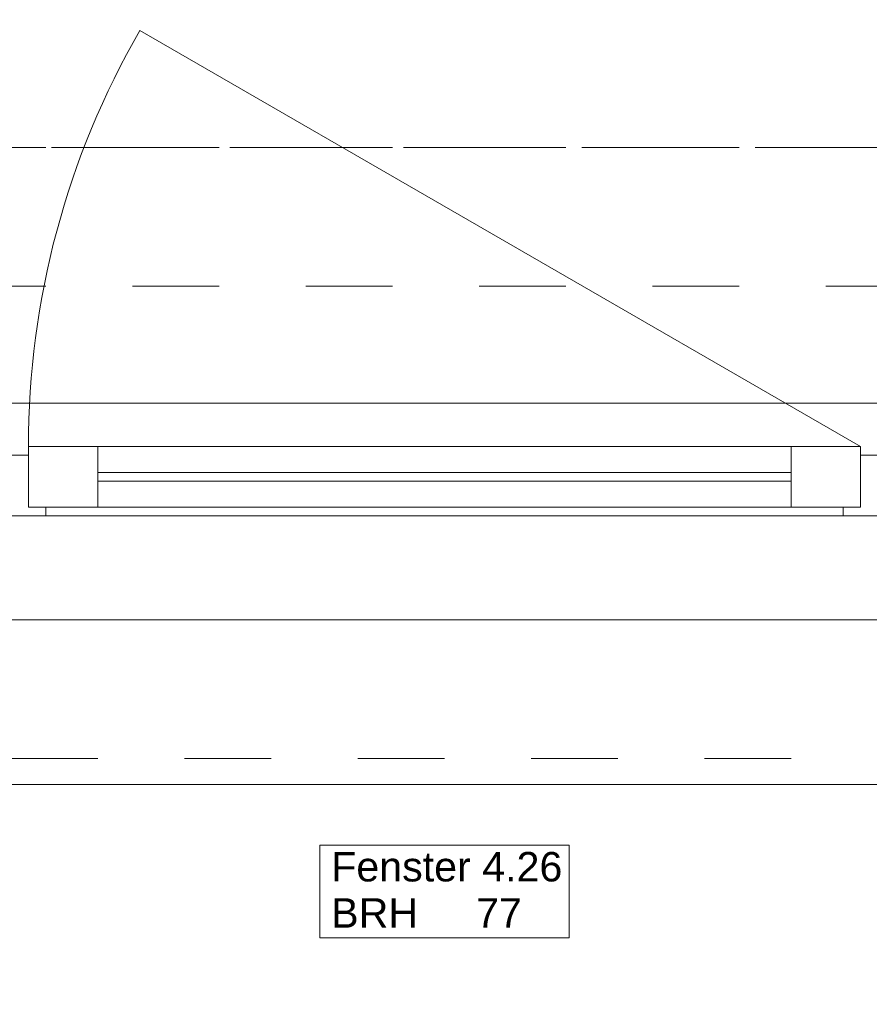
# Model space of a CAD drawing. Header units: metres. Extents: x -3.5 to 65.3, y -10.9 to 16.7.
# Tile 40 of 234: x 27.05 to 28.03, y -0.439 to 0.697. Entities that reach past the tile are written whole.
import ezdxf

# ---------------------------------------------------------------- set-up
doc = ezdxf.new("R2010")
doc.units = ezdxf.units.M
doc.header["$MEASUREMENT"] = 0
for name, pattern in [('Achse', [0.08, 0.04, -0.02, 0, -0.02]), ('Strichlinie doppelt', [0.218722, 0.105833, -0.042333, 0.028222, -0.042333]), ('Strichlinie eng', [0.046, 0.03, -0.016]), ('Untersicht', [0.04, 0.03, -0.01])]:
    doc.linetypes.add(name, pattern=pattern)
for name, color, linetype in [('451 - Universal.Achsen Raster', 7, 'Continuous'), ('603 - Struktur.Bodenplatte_ Decke Roh', 7, 'Continuous'), ('604 - Struktur.Wand Aussen', 7, 'Continuous'), ('608 - Struktur.Träger', 7, 'Continuous')]:
    doc.layers.add(name, color=color, linetype=linetype)
doc.styles.add('ERSTELLTER_STIL_1', font='txt')

msp = doc.modelspace()

# ---------------------------------------------------------------- linework, layer by layer
at = {"layer": '451 - Universal.Achsen Raster', "color": 160, "linetype": 'Strichlinie doppelt', "lineweight": 9, "true_color": 0x3232ff}
msp.add_line((64.935, 0.55), (-3.175, 0.55), dxfattribs=at)
at = {"layer": '603 - Struktur.Bodenplatte_ Decke Roh', "color": 7, "linetype": 'Continuous', "lineweight": 18, "flags": 128}
msp.add_lwpolyline([(47.48, 13.695), (14.78, 13.695), (14.78, 13.455), (14.78, 13), (14.84, 13), (14.84, 8.585), (13.03, 8.585), (13.03, 8.725), (11.41, 8.725), (11.41, 13), (11.48, 13), (11.48, 13.455), (11.48, 13.695), (-0.015, 13.695), (-0.015, 0.005), (62.275, 0.005)], dxfattribs=at)
at = {"layer": '604 - Struktur.Wand Aussen', "color": 7, "linetype": 'Continuous', "lineweight": 9}
for p, q in [((28.02, 0.205), (27.1886, 0.685)), ((26.35, 0.255), (28.73, 0.255)), ((26.44, -0.185), (28.64, -0.185))]:
    msp.add_line(p, q, dxfattribs=at)
at = {"layer": '604 - Struktur.Wand Aussen', "color": 7, "linetype": 'Strichlinie eng', "lineweight": 9}
for p, q in [((26.35, 0.255), (28.73, 0.255)), ((26.44, -0.155), (28.64, -0.155))]:
    msp.add_line(p, q, dxfattribs=at)
at = {"layer": '604 - Struktur.Wand Aussen', "color": 7, "linetype": 'Continuous', "lineweight": 13}
for p, q in [((27.06, 0.135), (27.06, 0.205)), ((27.06, 0.205), (27.14, 0.205)), ((27.14, 0.205), (27.94, 0.205)), ((27.14, 0.205), (27.14, 0.135)), ((27.94, 0.135), (27.94, 0.205)), ((27.94, 0.205), (28.02, 0.205)), ((28.02, 0.205), (28.02, 0.135)), ((27.04, 0.195), (27.06, 0.195)), ((27.06, 0.195), (27.06, 0.135)), ((28.02, 0.135), (28.02, 0.195)), ((28.02, 0.195), (28.04, 0.195)), ((27.14, 0.175), (27.94, 0.175)), ((27.94, 0.165), (27.14, 0.165)), ((27.08, 0.125), (27.04, 0.125)), ((27.06, 0.135), (27.08, 0.135)), ((27.14, 0.135), (27.06, 0.135)), ((27.08, 0.135), (27.08, 0.125)), ((28, 0.125), (27.08, 0.125)), ((27.94, 0.135), (27.14, 0.135)), ((28.02, 0.135), (27.94, 0.135)), ((28, 0.125), (28, 0.135)), ((28, 0.135), (28.02, 0.135)), ((28.04, 0.125), (28, 0.125))]:
    msp.add_line(p, q, dxfattribs=at)
at = {"layer": '604 - Struktur.Wand Aussen', "color": 7, "linetype": 'Continuous', "lineweight": 9, "flags": 128}
msp.add_lwpolyline([(27.3962, -0.3619), (27.6838, -0.3619), (27.6838, -0.3084), (27.6838, -0.255), (27.3962, -0.255), (27.3962, -0.3084)], close=True, dxfattribs=at)
at = {"layer": '604 - Struktur.Wand Aussen', "color": 7, "linetype": 'Continuous', "lineweight": 9}
msp.add_arc((28.02, 0.205), 0.96, 150, 180, dxfattribs=at)
at = {"layer": '608 - Struktur.Träger', "color": 7, "linetype": 'Achse', "lineweight": 9}
msp.add_line((0.38, 0.55), (61.88, 0.55), dxfattribs=at)
at = {"layer": '608 - Struktur.Träger', "color": 7, "linetype": 'Untersicht', "lineweight": 13}
msp.add_line((0.38, 0.39), (61.88, 0.39), dxfattribs=at)

# ---------------------------------------------------------------- texts
at = {"layer": '604 - Struktur.Wand Aussen', "color": 7, "lineweight": 9, "char_height": 0.034, "style": 'ERSTELLTER_STIL_1'}
for s, insert, attachment_point in [('\\A1;{\\pql;\\pt0;\\fArial|b0|i0|c0|p38;Fenster 4.26}', (27.4093, -0.2973), 7), ('\\A1;{\\pql;\\pt0;\\fArial|b0|i0|c0|p38;BRH}', (27.4093, -0.3162), 1), ('\\A1;{\\pql;\\pt0,0.02;\\fArial|b0|i0|c0|p38;77\\fArial|b0|i0|c0|p38;\\A1{\\H.66x;\\S^  ;}\\fArial|b0|i0|c0|p38;\\fArial|b0|i0|c0|p38;\\A1{\\H.66x;\\S^  ;}}', (27.5764, -0.3162), 1), ('\\A1;{\\pql;\\pt0;\\fArial|b0|i0|c0|p38;}', (27.628, -0.3084), 1)]:
    msp.add_mtext(s, dxfattribs=dict(at, insert=insert, attachment_point=attachment_point))

doc.saveas('drawing.dxf')
